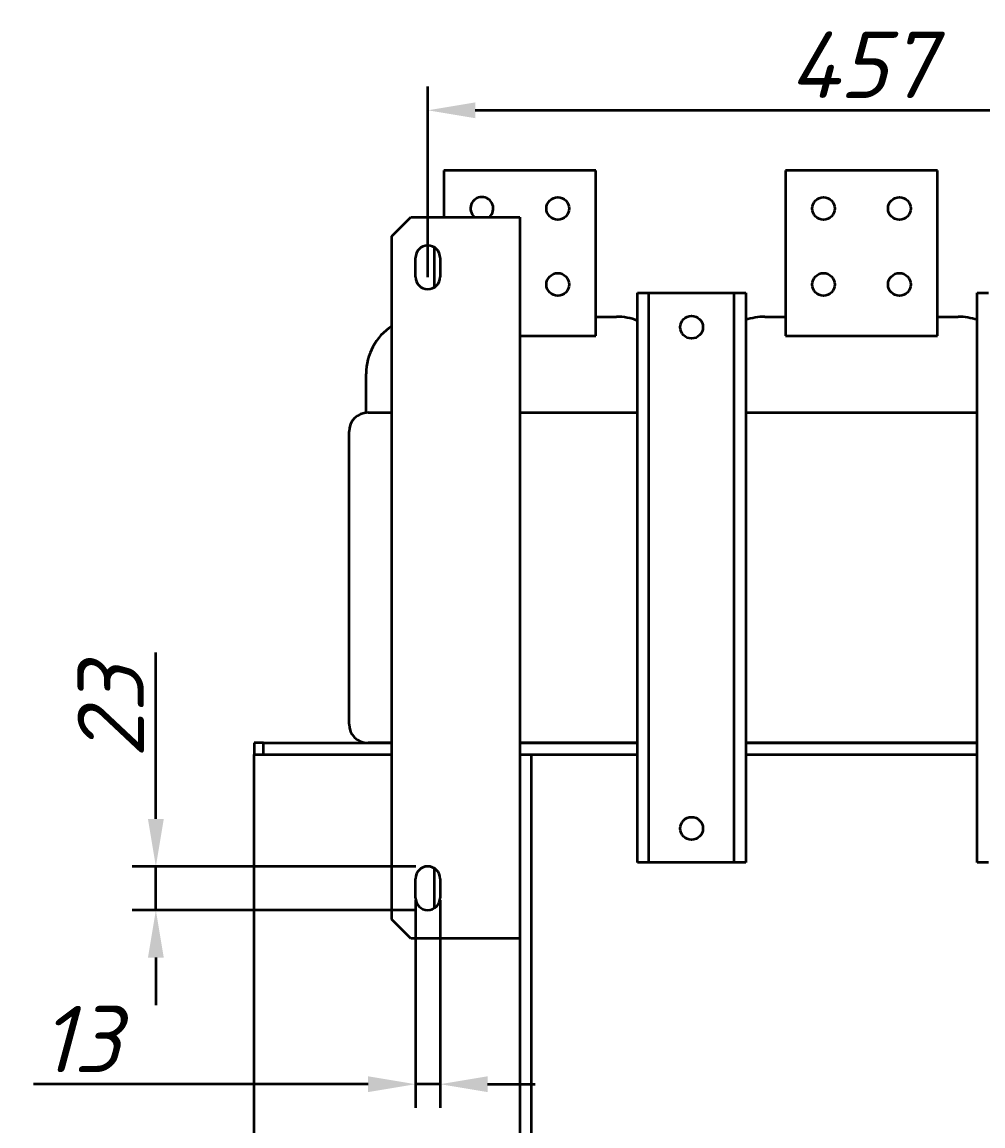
# Model space of a CAD drawing. Header units: millimetres. Extents: x -92 to 2404, y -1371 to 1405.
# Tile 7 of 9: x -92 to 414, y 823 to 1405. Entities that reach past the tile are written whole.
import ezdxf

# ---------------------------------------------------------------- set-up
doc = ezdxf.new("R2010")
doc.units = ezdxf.units.MM
doc.layers.get('Defpoints').update_dxf_attribs({"lineweight": 25})
doc.layers.add('Осн_СБ', color=7, linetype='Continuous', lineweight=50)
doc.styles.add('ГОСТ', font='isocpeui.ttf')
doc.dimstyles.new('ISO-25', dxfattribs={"dimtxt": 3.5, "dimasz": 2.5, "dimexe": 1.25, "dimexo": 0.625, "dimtad": 1, "dimdec": 0, "dimtxsty": 'ГОСТ', "dimcen": 2.5, "dimclrd": 256, "dimclre": 256, "dimclrt": 256, "dimadec": 0, "dimazin": 0, "dimtfac": 1, "dimtdec": 0, "dimtmove": 0, "dimatfit": 3, "dimfxl": 1, "dimlwd": -1, "dimlwe": -1, "dimarcsym": 0})

# ---------------------------------------------------------------- blocks, each defined once
blk = doc.blocks.new('*D406')
at = {"layer": 'Defpoints', "color": 0, "transparency": 16777216}
for p in [(578.8, 1358.36), (121.8, 1264.15), (578.8, 1264.15)]:
    blk.add_point(p, dxfattribs=at)
at = {"layer": 'Осн_СБ', "transparency": 16777216}
for p, q in [((121.8, 1270.4), (121.8, 1370.86)), ((578.8, 1270.4), (578.8, 1370.86)), ((146.8, 1358.36), (553.8, 1358.36))]:
    blk.add_line(p, q, dxfattribs=at)
for points in [[(146.8, 1362.53), (146.8, 1354.2), (121.8, 1358.36)], [(553.8, 1362.53), (553.8, 1354.2), (578.8, 1358.36)]]:
    blk.add_solid(points, dxfattribs=at)
at = {"layer": 'Осн_СБ', "transparency": 16777216, "insert": (350.3, 1382.34), "char_height": 35, "attachment_point": 5, "style": 'ГОСТ'}
blk.add_mtext('457', dxfattribs=at)
blk = doc.blocks.new('*D410')
at = {"layer": 'Defpoints', "color": 0, "transparency": 16777216}
for p in [(121.8, 960.15), (-21.49, 937.15), (121.8, 937.15)]:
    blk.add_point(p, dxfattribs=at)
at = {"layer": 'Осн_СБ', "transparency": 16777216}
for p, q in [((-21.49, 985.15), (-21.49, 1072.84)), ((115.55, 960.15), (-33.99, 960.15)), ((-21.49, 937.15), (-21.49, 960.15)), ((115.55, 937.15), (-33.99, 937.15)), ((-21.49, 912.15), (-21.49, 887.15))]:
    blk.add_line(p, q, dxfattribs=at)
for points in [[(-25.66, 985.15), (-17.32, 985.15), (-21.49, 960.15)], [(-25.66, 912.15), (-17.32, 912.15), (-21.49, 937.15)]]:
    blk.add_solid(points, dxfattribs=at)
at = {"layer": 'Осн_СБ', "transparency": 16777216, "insert": (-45.24, 1041.49), "char_height": 35, "attachment_point": 5, "rotation": 90, "style": 'ГОСТ'}
blk.add_mtext('23', dxfattribs=at)
blk = doc.blocks.new('*D411')
at = {"layer": 'Defpoints', "color": 0, "transparency": 16777216}
for p in [(115.3, 948.65), (128.3, 948.65), (115.3, 845.46)]:
    blk.add_point(p, dxfattribs=at)
at = {"layer": 'Осн_СБ', "transparency": 16777216}
for p, q in [((115.3, 942.4), (115.3, 832.96)), ((128.3, 942.4), (128.3, 832.96)), ((90.3, 845.46), (-85.92, 845.46)), ((128.3, 845.46), (115.3, 845.46)), ((153.3, 845.46), (178.3, 845.46))]:
    blk.add_line(p, q, dxfattribs=at)
for points in [[(90.3, 849.62), (90.3, 841.29), (115.3, 845.46)], [(153.3, 849.62), (153.3, 841.29), (128.3, 845.46)]]:
    blk.add_solid(points, dxfattribs=at)
at = {"layer": 'Осн_СБ', "transparency": 16777216, "insert": (-61.44, 869.21), "char_height": 35, "attachment_point": 5, "style": 'ГОСТ'}
blk.add_mtext('13', dxfattribs=at)

msp = doc.modelspace()

# ---------------------------------------------------------------- linework, layer by layer
at = {"layer": 'Осн_СБ'}
for p, q in [((130.3, 1326.65), (130.3, 1302.15)), ((210.3, 1326.65), (130.3, 1326.65)), ((210.3, 1239.65), (210.3, 1326.65)), ((390.3, 1326.65), (310.3, 1326.65)), ((310.3, 1326.65), (310.3, 1239.65)), ((390.3, 1239.65), (390.3, 1326.65)), ((102.8, 1292.15), (112.8, 1302.15)), ((112.8, 1302.15), (170.3, 1302.15)), ((170.3, 1302.15), (170.3, 922.15)), ((102.8, 932.15), (102.8, 1292.15)), ((125.3, 1265.17), (125.3, 1286.12)), ((115.3, 1270.65), (115.3, 1280.65)), ((128.3, 1280.65), (128.3, 1270.65)), ((232.3, 1262.15), (238.3, 1262.15)), ((232.3, 962.15), (232.3, 1262.15)), ((238.3, 1262.15), (283.3, 1262.15)), ((238.3, 962.15), (238.3, 1262.15)), ((283.3, 1262.15), (289.3, 1262.15)), ((283.3, 962.15), (283.3, 1262.15)), ((289.3, 1262.15), (289.3, 962.15)), ((411.3, 1262.15), (417.3, 1262.15)), ((411.3, 962.15), (411.3, 1262.15)), ((210.3, 1249.65), (221.3, 1249.65)), ((299.3, 1249.65), (310.3, 1249.65)), ((390.3, 1249.65), (401.3, 1249.65)), ((170.3, 1239.65), (210.3, 1239.65)), ((310.3, 1239.65), (390.3, 1239.65)), ((89.3, 1199.1), (89.3, 1219.65)), ((90.3, 1199.15), (102.8, 1199.15)), ((170.3, 1199.15), (232.3, 1199.15)), ((289.3, 1199.15), (411.3, 1199.15)), ((80.3, 1035.15), (80.3, 1189.15)), ((35.3, 1025.15), (30.3, 1025.15)), ((30.3, 1025.15), (30.3, 1019.15)), ((35.3, 1019.15), (35.3, 1025.15)), ((35.3, 1025.15), (102.8, 1025.15)), ((89.3, 1025.15), (89.3, 1025.2)), ((102.8, 1025.15), (90.3, 1025.15)), ((232.3, 1025.15), (170.3, 1025.15)), ((170.3, 1025.15), (232.3, 1025.15)), ((411.3, 1025.15), (289.3, 1025.15)), ((289.3, 1025.15), (411.3, 1025.15)), ((30.3, 1019.15), (35.3, 1019.15)), ((30.3, 461.65), (30.3, 1019.15)), ((35.3, 1019.15), (102.8, 1019.15)), ((170.3, 1019.15), (232.3, 1019.15)), ((176.3, 1019.15), (176.3, 591.65)), ((289.3, 1019.15), (411.3, 1019.15)), ((238.3, 962.15), (232.3, 962.15)), ((283.3, 962.15), (238.3, 962.15)), ((289.3, 962.15), (283.3, 962.15)), ((417.3, 962.15), (411.3, 962.15)), ((115.3, 943.65), (115.3, 953.65)), ((125.3, 938.17), (125.3, 959.12)), ((128.3, 953.65), (128.3, 943.65)), ((112.8, 922.15), (102.8, 932.15)), ((170.3, 922.15), (112.8, 922.15)), ((170.3, 922.15), (170.3, 591.65))]:
    msp.add_line(p, q, dxfattribs=at)
for centre in [(190.3, 1306.65), (330.3, 1306.65), (370.3, 1306.65), (190.3, 1266.65), (330.3, 1266.65), (370.3, 1266.65), (260.8, 1244.15), (260.8, 980.15)]:
    msp.add_circle(centre, 6, dxfattribs=at)
for centre, radius, start, end in [((150.3, 1306.65), 6, 311.40962, 228.59038), ((121.8, 1280.65), 6.5, 0, 180), ((121.8, 1270.65), 6.5, 180, 0), ((119.3, 1219.65), 30, 123.36701, 180), ((221.3, 1219.65), 30, 68.48981, 90), ((299.3, 1219.65), 30, 90, 109.47122), ((401.3, 1219.65), 30, 70.52878, 90), ((90.3, 1189.15), 10, 90, 180), ((90.3, 1035.15), 10, 180, 270), ((121.8, 953.65), 6.5, 0, 180), ((121.8, 943.65), 6.5, 180, 0)]:
    msp.add_arc(centre, radius, start, end, dxfattribs=at)

# ---------------------------------------------------------------- dimensions: what is measured, and where the dimension line sits
dim = msp.add_linear_dim(base=(578.8, 1358.36), p1=(121.8, 1264.15), p2=(578.8, 1264.15), dimstyle='ISO-25', dxfattribs=at)
dim.commit()
dim.dimension.update_dxf_attribs({"geometry": '*D406', "text_midpoint": (350.3, 1382.34)})
dim = msp.add_linear_dim(base=(-21.49, 937.15), p1=(121.8, 960.15), p2=(121.8, 937.15), angle=90, dimstyle='ISO-25', dxfattribs=at)
dim.commit()
dim.dimension.update_dxf_attribs({"geometry": '*D410', "text_midpoint": (-21.49, 1041.49), "dimtype": 160})
dim = msp.add_linear_dim(base=(115.3, 845.46), p1=(128.3, 948.65), p2=(115.3, 948.65), dimstyle='ISO-25', dxfattribs=at)
dim.commit()
dim.dimension.update_dxf_attribs({"geometry": '*D411', "text_midpoint": (-61.44, 845.46), "dimtype": 160})

doc.saveas('drawing.dxf')
